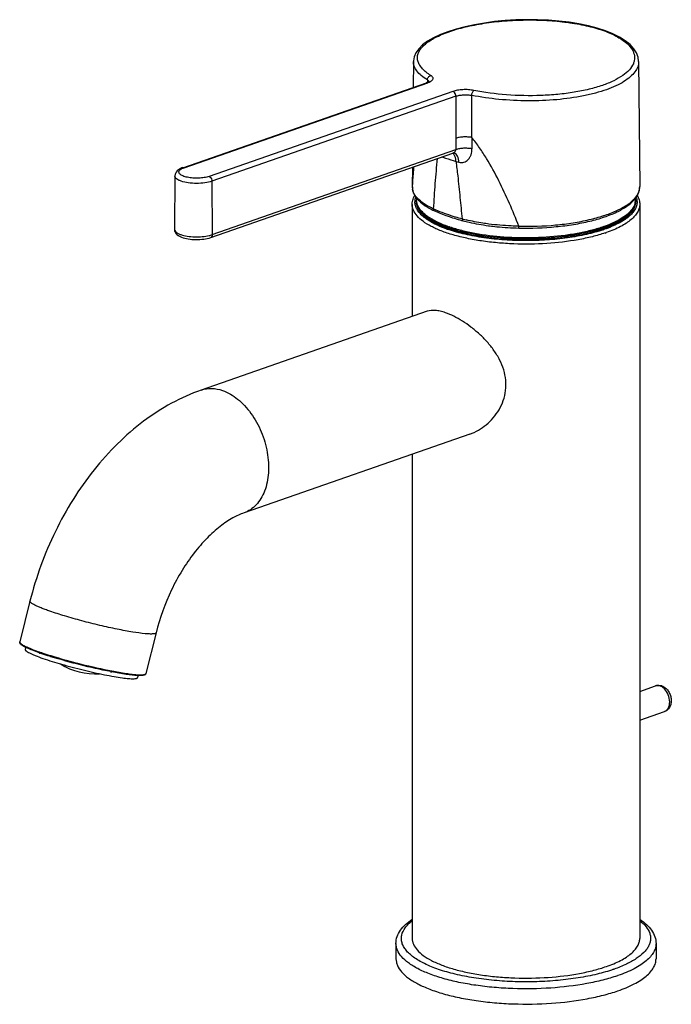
# Model space of a CAD drawing. Header units: millimetres. Extents: x 124 to 531, y 75 to 481.
# Tile 1 of 3: x 124 to 245, y 75 to 256. Entities that reach past the tile are written whole.
import ezdxf

# ---------------------------------------------------------------- set-up
doc = ezdxf.new("R2010")
doc.units = ezdxf.units.MM
doc.header["$LTSCALE"] = 23.1
doc.layers.get('0').update_dxf_attribs({"linetype": 'CONTINUOUS'})

msp = doc.modelspace()

# ---------------------------------------------------------------- linework, layer by layer
at = {"color": 7, "linetype": 'CONTINUOUS'}
for p, q in [((236.11, 252.52), (235.04, 253.19)), ((197.01, 248.7), (196.97, 243.92)), ((238.57, 248.7), (238.79, 225.62)), ((199.58, 245.29), (199.58, 244.84)), ((154.43, 229.09), (199.44, 244.78)), ((199.63, 244.86), (199.44, 244.78)), ((204.82, 242.29), (204.83, 234.52)), ((207.8, 234.67), (207.79, 242.43)), ((159.6, 216.21), (204.26, 231.79)), ((204.5, 231.8), (204.5, 231.8)), ((204.5, 231.8), (204.51, 231.8)), ((204.51, 231.8), (204.51, 231.8)), ((154.43, 229.1), (154.28, 229.04)), ((196.83, 229.19), (196.8, 225.62)), ((152.98, 227.6), (152.88, 217.76)), ((196.79, 222.31), (196.79, 201.64)), ((197.54, 222.87), (197.54, 223)), ((238.04, 222.87), (238.04, 223)), ((238.79, 222.31), (238.79, 86.87)), ((200.92, 221.13), (200.92, 221.13)), ((206.17, 219.3), (206.17, 219.3)), ((203.37, 217.87), (203.41, 217.86)), ((203.37, 217.86), (203.41, 217.85)), ((203.51, 217.81), (203.54, 217.8)), ((203.51, 217.81), (203.54, 217.8)), ((203.63, 217.78), (203.54, 217.81)), ((216.47, 217.96), (216.5, 217.96)), ((216.47, 217.96), (216.5, 217.96)), ((199.53, 202.59), (157.84, 188.06)), ((207.43, 179.93), (165.74, 165.4)), ((196.79, 176.22), (196.79, 86.87)), ((126.23, 149.11), (124.34, 141.58)), ((149.51, 143.27), (147.62, 135.75)), ((125.43, 140.58), (125.34, 140.2)), ((130.11, 138.86), (130.05, 138.88)), ((146.19, 135.38), (146.1, 135)), ((238.79, 132.46), (241.72, 133.48)), ((238.79, 127.16), (243.36, 128.75)), ((193.79, 85.93), (193.79, 83.12)), ((241.79, 85.93), (241.79, 83.12))]:
    msp.add_line(p, q, dxfattribs=at)
at = {"color": 9, "linetype": 'CONTINUOUS'}
for p, q in [((154.68, 229.09), (199.68, 244.78)), ((204.29, 243.17), (159.29, 227.48)), ((204.82, 242.29), (159.82, 226.6)), ((159.88, 216.74), (204.84, 232.42)), ((159.82, 226.6), (159.88, 216.74)), ((196.8, 225.62), (196.8, 225.59)), ((196.8, 225.59), (196.84, 225.14)), ((196.84, 225.14), (196.85, 225.06)), ((197.59, 223.01), (197.59, 223.03)), ((197.59, 223.01), (197.59, 223.03)), ((203.65, 218.15), (203.62, 218.16)), ((203.65, 218.15), (203.63, 218.16)), ((203.59, 217.97), (203.56, 217.98)), ((203.59, 217.97), (203.57, 217.98)), ((233.96, 81.17), (234.06, 81.2))]:
    msp.add_line(p, q, dxfattribs=at)
at = {"color": 7, "linetype": 'CONTINUOUS'}
for points in [[(235.04, 253.19), (233.81, 253.8), (232.44, 254.35), (230.93, 254.84), (229.3, 255.26), (227.57, 255.63), (225.76, 255.92), (223.87, 256.14), (221.92, 256.3), (219.94, 256.39), (217.94, 256.4), (215.93, 256.35), (213.95, 256.23), (212, 256.04), (210.1, 255.79), (208.27, 255.48), (206.53, 255.11), (204.9, 254.68), (203.37, 254.19), (201.98, 253.66), (200.73, 253.07), (199.63, 252.43), (198.71, 251.75), (197.98, 251.03), (197.45, 250.29), (197.14, 249.54), (197.02, 248.79), (197.01, 248.69)], [(238.57, 248.7), (238.48, 249.48), (238.19, 250.26), (237.7, 251.04), (237, 251.8), (236.11, 252.52)], [(199.92, 245.02), (199.93, 245.04), (199.92, 245.03), (199.87, 244.99), (199.78, 244.93), (199.63, 244.86)], [(204.26, 231.79), (204.3, 231.79), (204.35, 231.81), (204.39, 231.81), (204.44, 231.81), (204.48, 231.81), (204.5, 231.8)], [(154.28, 229.04), (153.93, 228.88), (153.62, 228.69), (153.37, 228.49), (153.2, 228.27), (153.07, 228.05), (153, 227.81), (152.98, 227.6)]]:
    msp.add_lwpolyline(points, dxfattribs=at)
at = {"color": 9, "linetype": 'CONTINUOUS'}
for centre, radius, start, end in [((198.82, 247.42), 2.78, 294.3784, 294.8757), ((945.07, 237.87), 740.24, 180.25898, 180.42173), ((1254.07, 243.86), 1046.31, 180.50326, 180.61792), ((213.19, 258), 28.98, 253.3008, 254.3845), ((284.56, 221.69), 87.79, 177.4589, 177.753), ((236.19, 225.6), 2.59, 349.7339, 0.4735), ((199.26, 225.57), 2.46, 190.1601, 191.9424), ((200.12, 222.71), 2.84, 160.4185, 163.9922), ((200.05, 223.18), 2.47, 173.0874, 183.6444), ((235.48, 222.71), 2.82, 15.3311, 19.4115), ((199.78, 222.78), 2.49, 177.0531, 179.5995), ((200, 223), 2.46, 180.0006, 183.0031), ((235.51, 223.18), 2.49, 347.978, 5.7158), ((235.59, 223), 2.46, 356.9951, 359.9975), ((210.61, 242.98), 23.66, 245.3408, 246.0862), ((211.32, 244.59), 25.43, 246.0954, 247.305), ((211.52, 241.21), 24.37, 250.7834, 251.081), ((211.71, 241.75), 24.94, 251.1471, 251.3633), ((213.63, 248.65), 30, 255.2451, 255.7205), ((214.22, 250.99), 32.42, 255.7269, 256.6793), ((158.16, 221.68), 5.23, 287.4907, 289.201), ((211.43, 241.06), 24.71, 250.4851, 251.1741), ((211.51, 241.08), 24.43, 250.7832, 251.0018), ((211.56, 241.09), 24.58, 250.7832, 251.0137), ((211.63, 241.27), 24.77, 251.0136, 251.1995), ((211.67, 241.54), 24.92, 251.0677, 251.2821), ((224, 241.5), 25.18, 288.6269, 289.2152), ((224.15, 241.49), 25.8, 288.6269, 289.2152), ((131.25, 152.99), 13.55, 245.1793, 245.5966), ((144.63, 187.42), 50.51, 250.7833, 250.9245), ((242.03, 131.98), 1.56, 70.7799, 72.1971), ((225.18, 107.52), 29.12, 288.9975, 289.2169)]:
    msp.add_arc(centre, radius, start, end, dxfattribs=at)
at = {"color": 7, "linetype": 'CONTINUOUS'}
for centre, radius, start, end in [((199.82, 225.59), 3.02, 180.06, 188.637), ((199.88, 225.6), 3.08, 188.6269, 190.1659), ((200.48, 223), 2.94, 169.9328, 179.9638), ((201.84, 226.89), 5.44, 222.0913, 223.1482), ((202.11, 227.15), 5.82, 223.1685, 225.9369), ((233.58, 226.84), 5.57, 318.5079, 319.4935), ((235.1, 223), 2.94, 4.1709, 9.0603), ((235.14, 223), 2.91, 0.0019, 4.1618), ((207.49, 235.41), 15.72, 244.09, 245.3172), ((217.2, 261.01), 43.15, 254.8296, 255.1768), ((216.96, 263.96), 45.98, 262.3957, 262.6341), ((211.56, 240.72), 24.27, 250.3924, 250.5075), ((211.38, 240.39), 23.91, 250.5172, 250.6341), ((211.44, 240.57), 24.1, 250.6341, 250.783), ((211.58, 240.96), 24.52, 250.8498, 251.0665), ((224.05, 240.84), 24.39, 289.0385, 289.2945), ((224.2, 240.4), 23.92, 289.2942, 289.6325), ((143.96, 185.08), 48.25, 250.6199, 250.7834), ((138.24, 147.69), 12, 237.9345, 273.9183), ((156.23, 214.14), 79.5, 259.0228, 259.1897), ((242.24, 131.67), 1.9, 70.758, 77.0005)]:
    msp.add_arc(centre, radius, start, end, dxfattribs=at)
at = {"color": 9, "linetype": 'CONTINUOUS'}
for points, knots in [([(200.23, 246.11), (199.93, 246.3), (199.39, 246.67), (198.69, 247.3), (198.17, 247.95), (197.85, 248.62), (197.72, 249.31), (197.8, 250), (198.09, 250.68), (198.57, 251.33), (199.23, 251.96), (200.07, 252.57), (201.08, 253.14), (202.71, 253.9), (205.11, 254.72), (208.35, 255.49), (211.95, 256.04), (215.78, 256.34), (219.68, 256.39), (223.51, 256.18), (227.13, 255.7), (230.38, 254.98), (233.17, 254.04), (234.79, 253.21), (235.48, 252.75)], [0, 0, 0, 0, 0.02347, 0.044183, 0.06237, 0.078555, 0.093564, 0.10846, 0.124335, 0.142069, 0.162244, 0.18517, 0.210978, 0.239653, 0.305096, 0.379947, 0.461907, 0.54826, 0.636072, 0.722355, 0.804237, 0.879116, 0.944848, 1, 1, 1, 1]), ([(235.48, 252.75), (235.93, 252.44), (236.73, 251.82), (237.47, 250.83), (237.77, 250.03), (237.85, 249.44), (237.8, 248.85), (237.55, 248.04), (236.86, 247.04), (235.59, 246), (233.9, 245.04), (231.8, 244.21), (229.35, 243.51), (226.61, 242.97), (223.65, 242.59), (219.48, 242.32), (214.27, 242.42), (210.14, 242.96), (208.16, 243.35)], [0, 0, 0, 0, 0.04528, 0.08275, 0.099429, 0.115384, 0.131259, 0.14771, 0.184394, 0.228678, 0.281764, 0.343658, 0.413644, 0.490528, 0.572792, 0.658688, 0.833678, 1, 1, 1, 1]), ([(199.58, 245.29), (199.19, 245.53), (198.49, 246.02), (197.66, 246.87), (197.13, 247.76), (197.01, 248.4), (197.01, 248.69)], [0, 0, 0, 0, 0.31001, 0.573385, 0.797983, 1, 1, 1, 1]), ([(238.57, 248.7), (238.58, 248.37), (238.45, 247.68), (237.9, 246.71), (237.02, 245.79), (235.83, 244.93), (234.34, 244.14), (232.58, 243.44), (230.58, 242.82), (227.53, 242.12), (223.36, 241.55), (218.14, 241.35), (212.89, 241.61), (209.45, 242.1), (207.79, 242.43)], [0, 0, 0, 0, 0.029344, 0.061615, 0.098964, 0.142541, 0.192743, 0.249467, 0.312282, 0.380514, 0.52965, 0.688794, 0.848705, 1, 1, 1, 1]), ([(199.58, 245.29), (199.58, 245.48), (199.72, 245.85), (200.05, 246.08), (200.23, 246.11)], [0, 0, 0, 0, 0.508019, 1, 1, 1, 1]), ([(199.58, 245.29), (199.62, 245.27), (199.73, 245.19), (199.84, 245.08), (199.87, 244.98)], [0, 0, 0, 0, 0.297482, 1, 1, 1, 1]), ([(199.98, 244.9), (200.07, 244.94), (200.23, 245.02), (200.42, 245.17), (200.56, 245.32), (200.64, 245.49), (200.64, 245.66), (200.56, 245.83), (200.42, 245.98), (200.3, 246.07), (200.23, 246.11)], [0, 0, 0, 0, 0.170391, 0.314798, 0.435288, 0.53779, 0.633261, 0.735605, 0.856034, 1, 1, 1, 1]), ([(199.68, 244.78), (199.66, 244.78), (199.58, 244.81), (199.5, 244.8), (199.44, 244.78)], [0, 0, 0, 0, 0.26455, 1, 1, 1, 1]), ([(199.68, 244.78), (199.71, 244.79), (199.8, 244.82), (199.89, 244.86), (199.96, 244.89)], [0, 0, 0, 0, 0.260242, 1, 1, 1, 1]), ([(208.16, 243.35), (207.83, 243.41), (207.16, 243.5), (206.15, 243.51), (205.18, 243.41), (204.57, 243.27), (204.29, 243.17)], [0, 0, 0, 0, 0.253598, 0.52045, 0.776699, 1, 1, 1, 1]), ([(204.82, 242.29), (204.82, 242.38), (204.78, 242.62), (204.62, 242.95), (204.41, 243.13), (204.29, 243.17)], [0, 0, 0, 0, 0.263727, 0.660091, 1, 1, 1, 1]), ([(204.82, 242.29), (205.03, 242.36), (205.5, 242.47), (206.25, 242.55), (207.02, 242.54), (207.54, 242.48), (207.79, 242.43)], [0, 0, 0, 0, 0.223202, 0.479352, 0.746225, 1, 1, 1, 1]), ([(207.79, 242.43), (207.79, 242.62), (207.85, 242.89), (208, 243.2), (208.1, 243.31), (208.16, 243.35)], [0, 0, 0, 0, 0.558815, 0.807332, 1, 1, 1, 1]), ([(207.8, 234.67), (207.55, 234.71), (207.03, 234.77), (206.26, 234.78), (205.51, 234.7), (205.04, 234.59), (204.83, 234.52)], [0, 0, 0, 0, 0.253502, 0.520509, 0.776878, 1, 1, 1, 1]), ([(216.48, 218.29), (215.93, 219.7), (214.77, 222.54), (212.81, 226.72), (210.94, 230.14), (209.24, 232.78), (208.3, 234.05), (207.8, 234.67)], [0, 0, 0, 0, 0.244952, 0.49317, 0.745169, 0.872485, 1, 1, 1, 1]), ([(207.82, 232.58), (207.57, 232.62), (207.05, 232.68), (206.27, 232.68), (205.53, 232.6), (205.06, 232.49), (204.85, 232.42)], [0, 0, 0, 0, 0.252943, 0.519728, 0.776317, 1, 1, 1, 1]), ([(205.39, 230.09), (205.55, 230.05), (205.87, 230), (206.34, 230.08), (206.78, 230.29), (207.15, 230.61), (207.45, 231.01), (207.67, 231.49), (207.79, 232.02), (207.82, 232.39), (207.82, 232.58)], [0, 0, 0, 0, 0.119983, 0.236776, 0.353683, 0.473388, 0.597564, 0.726677, 0.860958, 1, 1, 1, 1]), ([(200.74, 221.47), (200.83, 223.03), (201.04, 226.15), (201.3, 229.26), (201.45, 230.81)], [0, 0, 0, 0, 0.501726, 1, 1, 1, 1]), ([(202.3, 231.1), (202.5, 231.02), (203.35, 230.71), (204.21, 230.44), (204.87, 230.24)], [0, 0, 0, 0, 0.240819, 1, 1, 1, 1]), ([(204.26, 231.79), (204.34, 231.81), (204.48, 231.88), (204.66, 232.01), (204.8, 232.19), (204.84, 232.34), (204.84, 232.42)], [0, 0, 0, 0, 0.253006, 0.505703, 0.755745, 1, 1, 1, 1]), ([(204.87, 230.24), (204.86, 230.39), (204.83, 230.9), (204.64, 231.43), (204.39, 231.69)], [0, 0, 0, 0, 0.286427, 1, 1, 1, 1]), ([(205.39, 230.09), (205.39, 230.3), (205.35, 230.69), (205.19, 231.21), (204.91, 231.61), (204.64, 231.76), (204.51, 231.8)], [0, 0, 0, 0, 0.304273, 0.571208, 0.79894, 1, 1, 1, 1]), ([(153.88, 228.64), (153.95, 228.71), (154.14, 228.85), (154.34, 228.96), (154.46, 229.01)], [0, 0, 0, 0, 0.446122, 1, 1, 1, 1]), ([(154.43, 229.1), (154.45, 229.1), (154.53, 229.12), (154.62, 229.11), (154.68, 229.09)], [0, 0, 0, 0, 0.241729, 1, 1, 1, 1]), ([(154.46, 229.01), (154.48, 229.01), (154.55, 229.04), (154.62, 229.07), (154.68, 229.09)], [0, 0, 0, 0, 0.242427, 1, 1, 1, 1]), ([(196.86, 225.59), (196.87, 225.9), (196.93, 227.14), (197.03, 228.38), (197.12, 229.3)], [0, 0, 0, 0, 0.254122, 1, 1, 1, 1]), ([(204.87, 230.24), (204.98, 229.36), (205.24, 227.15), (205.61, 223.61), (205.87, 220.96), (205.99, 219.64)], [0, 0, 0, 0, 0.251024, 0.62612, 1, 1, 1, 1]), ([(154.15, 226.61), (153.98, 226.67), (153.67, 226.79), (153.29, 227.03), (153.04, 227.29), (152.97, 227.5), (152.98, 227.6)], [0, 0, 0, 0, 0.335987, 0.610153, 0.824936, 1, 1, 1, 1]), ([(159.29, 227.48), (159, 227.38), (158.36, 227.24), (157.36, 227.14), (156.31, 227.16), (155.47, 227.27), (154.86, 227.42), (154.48, 227.56), (154.17, 227.71), (153.94, 227.88), (153.78, 228.06), (153.71, 228.26), (153.75, 228.47), (153.83, 228.58), (153.88, 228.64)], [0, 0, 0, 0, 0.142469, 0.306171, 0.475719, 0.634785, 0.705735, 0.768867, 0.823163, 0.868223, 0.904802, 0.935527, 0.965439, 1, 1, 1, 1]), ([(159.29, 227.48), (159.36, 227.46), (159.55, 227.33), (159.75, 227.03), (159.81, 226.74), (159.82, 226.6)], [0, 0, 0, 0, 0.219287, 0.602588, 1, 1, 1, 1]), ([(159.82, 226.6), (159.4, 226.46), (158.45, 226.26), (156.98, 226.16), (155.51, 226.26), (154.57, 226.46), (154.15, 226.61)], [0, 0, 0, 0, 0.232341, 0.499911, 0.767525, 1, 1, 1, 1]), ([(197.05, 224.48), (197.03, 224.53), (196.95, 224.72), (196.88, 224.91), (196.85, 225.06)], [0, 0, 0, 0, 0.256859, 1, 1, 1, 1]), ([(198.01, 223.2), (197.91, 223.3), (197.53, 223.68), (197.21, 224.13), (197.05, 224.48)], [0, 0, 0, 0, 0.273323, 1, 1, 1, 1]), ([(197.3, 222.91), (197.3, 222.95), (197.31, 223.15), (197.35, 223.35), (197.39, 223.49)], [0, 0, 0, 0, 0.247404, 1, 1, 1, 1]), ([(237.65, 223.22), (237.93, 223.5), (238.41, 224.08), (238.69, 224.79), (238.75, 225.13)], [0, 0, 0, 0, 0.535633, 1, 1, 1, 1]), ([(232.39, 217.05), (231.62, 216.79), (229.97, 216.31), (226.4, 215.56), (221.54, 215.01), (216.54, 214.94), (212.53, 215.2), (209.64, 215.53), (206.92, 216.02), (204.8, 216.54), (203.24, 217.02), (202.18, 217.4), (201.19, 217.81), (200.05, 218.37), (198.83, 219.1), (197.7, 220.1), (197.07, 221.02), (196.83, 221.76), (196.79, 222.13), (196.79, 222.31)], [0, 0, 0, 0, 0.063961, 0.133752, 0.285799, 0.445293, 0.524147, 0.600424, 0.672736, 0.739825, 0.771073, 0.80063, 0.828404, 0.854326, 0.900439, 0.939121, 0.971433, 0.985979, 1, 1, 1, 1]), ([(203.18, 217.77), (202.32, 218.07), (201.11, 218.57), (199.68, 219.41), (198.83, 220.04), (198.15, 220.69), (197.66, 221.37), (197.36, 222.08), (197.29, 222.56), (197.29, 222.79)], [0, 0, 0, 0, 0.334174, 0.47848, 0.607394, 0.721611, 0.822861, 0.914149, 1, 1, 1, 1]), ([(197.54, 222.87), (197.54, 222.64), (197.62, 222.15), (197.93, 221.44), (198.44, 220.75), (198.88, 220.34), (199.12, 220.14)], [0, 0, 0, 0, 0.217426, 0.449461, 0.707791, 1, 1, 1, 1]), ([(197.64, 222.31), (197.63, 222.36), (197.58, 222.54), (197.55, 222.73), (197.55, 222.87)], [0, 0, 0, 0, 0.253595, 1, 1, 1, 1]), ([(197.72, 222.36), (197.7, 222.41), (197.64, 222.62), (197.6, 222.85), (197.59, 223.01)], [0, 0, 0, 0, 0.255017, 1, 1, 1, 1]), ([(197.94, 221.61), (197.91, 221.67), (197.79, 221.89), (197.69, 222.13), (197.64, 222.31)], [0, 0, 0, 0, 0.259197, 1, 1, 1, 1]), ([(203.5, 218.2), (202.76, 218.46), (201.41, 219), (199.9, 219.86), (198.95, 220.62), (198.25, 221.32), (197.86, 221.93), (197.72, 222.36)], [0, 0, 0, 0, 0.321587, 0.594006, 0.711717, 0.817773, 1, 1, 1, 1]), ([(200.74, 221.47), (200.2, 221.72), (199.25, 222.22), (198.37, 222.86), (198.01, 223.2)], [0, 0, 0, 0, 0.541399, 1, 1, 1, 1]), ([(237.95, 222.66), (237.88, 222.32), (237.55, 221.59), (236.7, 220.63), (235.49, 219.73), (233.94, 218.91), (232.07, 218.16), (229.92, 217.52), (227.53, 216.98), (224.02, 216.42), (219.39, 216.07), (213.81, 216.18), (209.31, 216.72), (205.99, 217.44), (204.46, 217.88), (203.74, 218.12)], [0, 0, 0, 0, 0.029388, 0.063793, 0.104851, 0.153118, 0.208472, 0.270366, 0.337959, 0.410201, 0.563674, 0.72025, 0.868999, 0.937277, 1, 1, 1, 1]), ([(216.48, 218.29), (218.74, 218.24), (222.09, 218.35), (226.41, 218.88), (229.38, 219.45), (232.04, 220.17), (234.34, 221.04), (236.21, 222.01), (237.24, 222.8), (237.65, 223.22)], [0, 0, 0, 0, 0.30594, 0.452158, 0.589404, 0.714745, 0.825808, 0.92101, 1, 1, 1, 1]), ([(238.29, 222.76), (238.29, 222.52), (238.22, 222.04), (237.9, 221.33), (237.4, 220.65), (236.71, 219.99), (235.84, 219.36), (234.38, 218.53), (233.16, 218.03), (232.29, 217.72)], [0, 0, 0, 0, 0.085409, 0.176524, 0.277802, 0.392148, 0.521215, 0.66571, 1, 1, 1, 1]), ([(238.79, 222.31), (238.79, 222.07), (238.72, 221.57), (238.4, 220.84), (237.88, 220.14), (237.18, 219.46), (236.29, 218.82), (234.8, 217.96), (233.54, 217.44), (232.64, 217.13)], [0, 0, 0, 0, 0.085428, 0.176473, 0.277651, 0.391917, 0.520949, 0.665466, 1, 1, 1, 1]), ([(236.48, 220.15), (236.72, 220.35), (237.15, 220.76), (237.66, 221.44), (237.97, 222.15), (238.04, 222.64), (238.04, 222.87)], [0, 0, 0, 0, 0.29203, 0.550296, 0.782409, 1, 1, 1, 1]), ([(237.95, 222.31), (237.93, 222.25), (237.85, 222.01), (237.74, 221.77), (237.64, 221.61)], [0, 0, 0, 0, 0.242054, 1, 1, 1, 1]), ([(238.04, 222.87), (238.04, 222.83), (238.02, 222.64), (237.98, 222.45), (237.95, 222.31)], [0, 0, 0, 0, 0.247473, 1, 1, 1, 1]), ([(238.2, 223.46), (238.22, 223.4), (238.27, 223.17), (238.29, 222.93), (238.29, 222.76)], [0, 0, 0, 0, 0.253813, 1, 1, 1, 1]), ([(203.47, 218.01), (202.82, 218.24), (201.6, 218.72), (200, 219.58), (198.77, 220.51), (198.15, 221.24), (197.94, 221.61)], [0, 0, 0, 0, 0.311426, 0.5817, 0.809933, 1, 1, 1, 1]), ([(199.12, 220.14), (199.69, 219.67), (201.1, 218.8), (202.62, 218.18), (203.47, 217.88)], [0, 0, 0, 0, 0.450208, 1, 1, 1, 1]), ([(200.74, 221.47), (200.74, 221.4), (200.76, 221.26), (200.87, 221.15), (200.92, 221.13)], [0, 0, 0, 0, 0.533658, 1, 1, 1, 1]), ([(205.99, 219.64), (205.59, 219.75), (204.07, 220.17), (202.58, 220.69), (201.51, 221.13)], [0, 0, 0, 0, 0.265843, 1, 1, 1, 1]), ([(203.64, 217.82), (204.92, 217.39), (207.71, 216.67), (212.16, 216.02), (216.94, 215.75), (221.76, 215.88), (226.36, 216.4), (229.91, 217.16), (232.41, 217.96), (234, 218.61), (235.35, 219.32), (236.14, 219.86), (236.48, 220.15)], [0, 0, 0, 0, 0.119715, 0.254775, 0.398565, 0.543685, 0.682636, 0.808435, 0.864568, 0.915404, 0.960583, 1, 1, 1, 1]), ([(237.64, 221.61), (237.45, 221.27), (236.91, 220.61), (235.83, 219.75), (234.44, 218.95), (232.76, 218.22), (230.81, 217.57), (227.81, 216.81), (223.67, 216.16), (218.44, 215.87), (213.16, 216.05), (208.92, 216.6), (205.8, 217.29), (204.36, 217.71), (203.68, 217.94)], [0, 0, 0, 0, 0.032548, 0.071027, 0.116069, 0.167693, 0.225515, 0.288885, 0.428708, 0.579012, 0.73047, 0.873629, 0.939405, 1, 1, 1, 1]), ([(210.93, 218.7), (210.56, 218.74), (209.16, 218.94), (207.77, 219.21), (206.76, 219.45)], [0, 0, 0, 0, 0.259687, 1, 1, 1, 1]), ([(216.48, 218.29), (216.01, 218.3), (214.84, 218.34), (212.98, 218.46), (211.61, 218.61), (210.93, 218.7)], [0, 0, 0, 0, 0.254543, 0.631809, 1, 1, 1, 1]), ([(216.5, 217.96), (216.5, 217.96), (216.5, 217.97), (216.49, 217.99), (216.49, 218.01), (216.49, 218.07), (216.48, 218.16), (216.48, 218.24), (216.48, 218.29)], [0, 0, 0, 0, 0.02208, 0.07597, 0.162474, 0.280154, 0.598157, 1, 1, 1, 1]), ([(152.88, 217.76), (152.88, 217.66), (152.95, 217.45), (153.21, 217.18), (153.6, 216.93), (153.91, 216.81), (154.08, 216.74)], [0, 0, 0, 0, 0.175374, 0.39028, 0.66433, 1, 1, 1, 1]), ([(154.08, 216.74), (154.46, 216.61), (155.3, 216.42), (156.63, 216.3), (158, 216.34), (158.9, 216.48), (159.33, 216.58)], [0, 0, 0, 0, 0.22611, 0.486203, 0.753508, 1, 1, 1, 1]), ([(159.33, 216.58), (159.36, 216.59), (159.5, 216.63), (159.63, 216.66), (159.73, 216.7)], [0, 0, 0, 0, 0.257907, 1, 1, 1, 1]), ([(159.88, 216.74), (159.88, 216.68), (159.87, 216.57), (159.81, 216.41), (159.72, 216.28), (159.64, 216.23), (159.6, 216.21)], [0, 0, 0, 0, 0.289509, 0.551397, 0.784734, 1, 1, 1, 1]), ([(232.04, 217.64), (231.03, 217.3), (228.85, 216.71), (225.38, 216.09), (221.63, 215.71), (217.73, 215.59), (213.85, 215.72), (210.1, 216.11), (206.64, 216.73), (204.46, 217.33), (203.46, 217.67)], [0, 0, 0, 0, 0.110608, 0.233446, 0.364801, 0.500496, 0.636126, 0.767287, 0.889808, 1, 1, 1, 1]), ([(157.84, 188.06), (158.45, 188.28), (159.81, 188.48), (161.14, 188.21), (161.79, 187.98)], [0, 0, 0, 0, 0.483621, 1, 1, 1, 1]), ([(161.79, 187.98), (162.79, 187.63), (164.24, 186.76), (165.9, 185.2), (167.48, 183.26), (169.05, 180.39), (170.16, 176.64), (170.4, 172.89), (169.84, 169.97), (168.91, 168.03), (168.03, 166.86), (166.97, 165.95), (166.16, 165.55), (165.74, 165.4)], [0, 0, 0, 0, 0.115568, 0.179453, 0.246749, 0.38805, 0.531732, 0.669142, 0.793347, 0.849665, 0.902256, 0.951934, 1, 1, 1, 1]), ([(129.9, 147.26), (129.61, 147.36), (129.08, 147.55), (128.33, 147.84), (127.69, 148.11), (127.16, 148.35), (126.74, 148.57), (126.48, 148.75), (126.33, 148.88), (126.25, 148.97), (126.22, 149.06), (126.23, 149.11)], [0, 0, 0, 0, 0.214792, 0.406823, 0.573659, 0.713699, 0.825805, 0.909503, 0.940901, 0.965753, 1, 1, 1, 1]), ([(149.51, 143.27), (149.49, 143.21), (149.36, 143.13), (149.16, 143.08), (148.93, 143.06), (148.64, 143.04), (148.15, 143.05), (147, 143.13), (145.01, 143.42), (142.22, 143.94), (139.08, 144.63), (135.84, 145.45), (132.76, 146.32), (130.8, 146.94), (129.9, 147.26)], [0, 0, 0, 0, 0.010554, 0.019284, 0.030703, 0.044882, 0.061803, 0.103649, 0.21652, 0.360681, 0.524552, 0.694847, 0.857719, 1, 1, 1, 1]), ([(124.34, 141.58), (124.33, 141.54), (124.36, 141.46), (124.43, 141.37), (124.56, 141.25), (124.79, 141.09), (125, 140.97), (125.12, 140.91)], [0, 0, 0, 0, 0.124201, 0.211848, 0.321518, 0.612027, 1, 1, 1, 1]), ([(125.12, 140.91), (125.15, 140.89), (125.3, 140.81), (125.45, 140.74), (125.56, 140.69)], [0, 0, 0, 0, 0.232022, 1, 1, 1, 1]), ([(125.65, 140.65), (126, 140.49), (126.78, 140.17), (127.57, 139.88), (128.01, 139.73)], [0, 0, 0, 0, 0.448708, 1, 1, 1, 1]), ([(128.13, 139.69), (128.28, 139.64), (128.94, 139.41), (129.59, 139.2), (130.1, 139.05)], [0, 0, 0, 0, 0.235834, 1, 1, 1, 1]), ([(130.1, 139.05), (131.94, 138.47), (135.68, 137.45), (139.45, 136.59), (141.35, 136.23)], [0, 0, 0, 0, 0.499977, 1, 1, 1, 1]), ([(141.35, 136.23), (142.23, 136.06), (143.48, 135.84), (145.04, 135.63), (145.72, 135.56), (146.03, 135.54)], [0, 0, 0, 0, 0.569148, 0.80414, 1, 1, 1, 1]), ([(146.03, 135.54), (146.25, 135.53), (146.63, 135.51), (147.08, 135.53), (147.35, 135.57), (147.51, 135.62), (147.61, 135.69), (147.62, 135.75)], [0, 0, 0, 0, 0.399552, 0.696491, 0.80629, 0.891374, 1, 1, 1, 1]), ([(242.51, 133.47), (242.38, 133.51), (242.11, 133.56), (241.84, 133.52), (241.72, 133.48)], [0, 0, 0, 0, 0.514854, 1, 1, 1, 1]), ([(242.81, 133.34), (242.79, 133.35), (242.7, 133.39), (242.61, 133.43), (242.54, 133.46)], [0, 0, 0, 0, 0.256642, 1, 1, 1, 1]), ([(243.34, 132.93), (243.3, 132.97), (243.14, 133.12), (242.96, 133.26), (242.81, 133.34)], [0, 0, 0, 0, 0.261377, 1, 1, 1, 1]), ([(243.36, 128.75), (243.51, 128.8), (243.79, 128.98), (244.09, 129.39), (244.28, 129.92), (244.35, 130.76), (244.12, 131.85), (243.64, 132.62), (243.34, 132.93)], [0, 0, 0, 0, 0.095919, 0.199932, 0.316444, 0.445557, 0.72579, 1, 1, 1, 1]), ([(233.96, 81.17), (232.96, 80.82), (230.8, 80.21), (227.37, 79.54), (223.66, 79.08), (219.78, 78.84), (215.83, 78.84), (211.94, 79.08), (208.23, 79.54), (204.8, 80.21), (201.75, 81.07), (199.17, 82.1), (197.38, 83.12), (196.27, 84.01), (195.65, 84.67), (195.18, 85.35), (194.88, 86.05), (194.77, 86.76), (194.85, 87.74), (195.33, 88.69), (196.07, 89.53), (196.53, 89.94), (196.79, 90.14)], [0, 0, 0, 0, 0.069041, 0.14533, 0.227038, 0.312097, 0.398294, 0.483367, 0.565099, 0.641417, 0.710498, 0.770896, 0.821741, 0.843586, 0.863184, 0.880813, 0.896916, 0.912125, 0.927211, 0.959896, 0.978861, 1, 1, 1, 1]), ([(238.8, 90.14), (239.23, 89.8), (239.96, 89.12), (240.59, 88.07), (240.79, 87.22), (240.8, 86.61), (240.68, 85.99), (240.42, 85.39), (240.03, 84.8), (239.31, 83.99), (238.08, 83.03), (236.23, 82.03), (234.82, 81.47), (234.06, 81.2)], [0, 0, 0, 0, 0.123036, 0.225625, 0.272272, 0.317867, 0.364255, 0.413174, 0.466067, 0.524001, 0.657353, 0.81615, 1, 1, 1, 1]), ([(234.66, 79.98), (233.78, 79.68), (231.9, 79.13), (227.82, 78.25), (222.26, 77.6), (216.53, 77.51), (211.92, 77.79), (208.59, 78.18), (205.47, 78.72), (203.03, 79.32), (201.23, 79.87), (200, 80.31), (198.87, 80.78), (197.54, 81.41), (196.14, 82.26), (194.83, 83.39), (194.11, 84.45), (193.84, 85.31), (193.79, 85.73), (193.79, 85.93)], [0, 0, 0, 0, 0.063529, 0.132979, 0.284655, 0.444126, 0.523069, 0.599481, 0.67196, 0.739228, 0.770564, 0.800208, 0.828065, 0.854061, 0.900301, 0.939071, 0.971423, 0.985976, 1, 1, 1, 1]), ([(241.79, 85.93), (241.79, 85.66), (241.71, 85.09), (241.35, 84.26), (240.75, 83.45), (239.95, 82.68), (238.93, 81.94), (237.22, 80.96), (235.78, 80.37), (234.76, 80.02)], [0, 0, 0, 0, 0.085427, 0.176474, 0.277647, 0.391921, 0.520953, 0.66546, 1, 1, 1, 1])]:
    msp.add_open_spline(points, degree=3, knots=knots, dxfattribs=at)
msp.add_open_spline([(204.39, 231.69), (204.35, 231.73), (204.31, 231.76), (204.27, 231.79)], degree=3, dxfattribs=at)
at = {"color": 7, "linetype": 'CONTINUOUS'}
for points, knots in [([(238.32, 223.93), (238.47, 224.19), (238.71, 224.74), (238.79, 225.33), (238.79, 225.62)], [0, 0, 0, 0, 0.509567, 1, 1, 1, 1]), ([(196.79, 222.31), (196.79, 222.41), (196.81, 222.83), (196.92, 223.24), (197.04, 223.52)], [0, 0, 0, 0, 0.248936, 1, 1, 1, 1]), ([(196.85, 225.06), (196.86, 224.96), (196.95, 224.58), (197.11, 224.21), (197.27, 223.96)], [0, 0, 0, 0, 0.245262, 1, 1, 1, 1]), ([(197.04, 223.52), (197.06, 223.56), (197.13, 223.72), (197.2, 223.87), (197.27, 223.98)], [0, 0, 0, 0, 0.246591, 1, 1, 1, 1]), ([(197.27, 223.96), (197.3, 223.9), (197.46, 223.64), (197.65, 223.41), (197.8, 223.24)], [0, 0, 0, 0, 0.242532, 1, 1, 1, 1]), ([(237.81, 223.22), (237.86, 223.28), (238.05, 223.51), (238.21, 223.75), (238.32, 223.93)], [0, 0, 0, 0, 0.257375, 1, 1, 1, 1]), ([(238.33, 223.96), (238.47, 223.71), (238.71, 223.17), (238.79, 222.59), (238.79, 222.31)], [0, 0, 0, 0, 0.508124, 1, 1, 1, 1]), ([(197.54, 222.87), (197.54, 222.63), (197.61, 222.14), (197.92, 221.43), (198.41, 220.75), (199.08, 220.1), (199.93, 219.48), (201.33, 218.66), (202.52, 218.16), (203.37, 217.86)], [0, 0, 0, 0, 0.087849, 0.180738, 0.282913, 0.397348, 0.525795, 0.669114, 1, 1, 1, 1]), ([(198.07, 222.97), (198.41, 222.64), (199.23, 222.01), (200.13, 221.51), (200.62, 221.27)], [0, 0, 0, 0, 0.465658, 1, 1, 1, 1]), ([(203.63, 217.78), (205.18, 217.25), (208.6, 216.42), (214.04, 215.78), (218.86, 215.71), (222.73, 215.94), (225.52, 216.26), (228.14, 216.72), (230.19, 217.22), (231.7, 217.69), (232.73, 218.05), (233.68, 218.45), (234.79, 218.98), (235.97, 219.69), (237.07, 220.64), (237.67, 221.53), (237.9, 222.25), (237.94, 222.6), (237.94, 222.78)], [0, 0, 0, 0, 0.132896, 0.28458, 0.444055, 0.523002, 0.59942, 0.671904, 0.739178, 0.770519, 0.800167, 0.828027, 0.854029, 0.900279, 0.939058, 0.971419, 0.985975, 1, 1, 1, 1]), ([(216.5, 217.96), (218.79, 217.91), (222.17, 218.03), (226.52, 218.58), (229.51, 219.17), (232.18, 219.93), (234.47, 220.83), (236.34, 221.86), (237.36, 222.7), (237.75, 223.15)], [0, 0, 0, 0, 0.306481, 0.452668, 0.589583, 0.714326, 0.82474, 0.91975, 1, 1, 1, 1]), ([(232.24, 217.87), (233.08, 218.17), (234.26, 218.66), (235.67, 219.48), (236.51, 220.11), (237.18, 220.76), (237.67, 221.44), (237.97, 222.14), (238.04, 222.63), (238.04, 222.87)], [0, 0, 0, 0, 0.330766, 0.474037, 0.602501, 0.716951, 0.81915, 0.912088, 1, 1, 1, 1]), ([(200.92, 221.13), (201.69, 220.78), (203.33, 220.13), (205.02, 219.61), (205.91, 219.37)], [0, 0, 0, 0, 0.475259, 1, 1, 1, 1]), ([(205.99, 219.64), (205.99, 219.6), (206, 219.52), (206.03, 219.41), (206.09, 219.34), (206.14, 219.31), (206.17, 219.3)], [0, 0, 0, 0, 0.30586, 0.573951, 0.80081, 1, 1, 1, 1]), ([(206.17, 219.3), (206.53, 219.2), (208.09, 218.82), (209.67, 218.55), (210.88, 218.39)], [0, 0, 0, 0, 0.237277, 1, 1, 1, 1]), ([(211.07, 218.36), (211.51, 218.3), (213.3, 218.1), (215.11, 217.99), (216.47, 217.96)], [0, 0, 0, 0, 0.244488, 1, 1, 1, 1]), ([(152.88, 217.76), (152.88, 217.64), (152.92, 217.4), (153.12, 216.98), (153.37, 216.74), (153.56, 216.61)], [0, 0, 0, 0, 0.260304, 0.50981, 1, 1, 1, 1]), ([(153.56, 216.61), (153.6, 216.58), (153.8, 216.45), (154.02, 216.35), (154.19, 216.28)], [0, 0, 0, 0, 0.239896, 1, 1, 1, 1]), ([(154.19, 216.28), (154.58, 216.13), (155.47, 215.91), (156.86, 215.8), (158.27, 215.88), (159.18, 216.07), (159.6, 216.21)], [0, 0, 0, 0, 0.231323, 0.495229, 0.761815, 1, 1, 1, 1]), ([(203.63, 217.77), (204.63, 217.43), (206.79, 216.83), (210.23, 216.21), (213.96, 215.83), (217.82, 215.7), (221.69, 215.84), (225.41, 216.22), (228.85, 216.84), (231, 217.44), (232, 217.79)], [0, 0, 0, 0, 0.110313, 0.233025, 0.36442, 0.50026, 0.636066, 0.767359, 0.889909, 1, 1, 1, 1]), ([(202.94, 202.32), (202.62, 202.44), (201.99, 202.62), (200.85, 202.81), (200.01, 202.76), (199.53, 202.59)], [0, 0, 0, 0, 0.299221, 0.56386, 1, 1, 1, 1]), ([(207.43, 179.93), (208.52, 180.31), (210.08, 181.23), (211.78, 182.9), (212.86, 184.41), (213.66, 186.11), (214.1, 187.97), (214.12, 189.9), (213.73, 191.82), (212.97, 193.66), (211.91, 195.38), (210.64, 196.97), (209.21, 198.41), (207.67, 199.69), (206.09, 200.8), (204.52, 201.68), (203.46, 202.14), (202.94, 202.32)], [0, 0, 0, 0, 0.114661, 0.174699, 0.235828, 0.297728, 0.360257, 0.423516, 0.487773, 0.553232, 0.619848, 0.687266, 0.754809, 0.821437, 0.885711, 0.945846, 1, 1, 1, 1]), ([(157.84, 188.06), (155.95, 187.4), (152.24, 185.74), (147.06, 182.38), (142.27, 178.22), (136.42, 171.69), (130.45, 162.1), (127.34, 153.54), (126.23, 149.11)], [0, 0, 0, 0, 0.115169, 0.233209, 0.354592, 0.479394, 0.737097, 1, 1, 1, 1]), ([(165.74, 165.4), (165.03, 165.15), (163.49, 164.43), (161.18, 162.87), (158.78, 160.7), (156.41, 157.97), (154.22, 154.76), (151.61, 149.94), (150.19, 145.99), (149.51, 143.27)], [0, 0, 0, 0, 0.07992, 0.17858, 0.293523, 0.421605, 0.559537, 0.704079, 1, 1, 1, 1]), ([(125.34, 140.63), (125.2, 140.7), (124.94, 140.83), (124.62, 141.05), (124.42, 141.24), (124.33, 141.42), (124.33, 141.53), (124.34, 141.58)], [0, 0, 0, 0, 0.33198, 0.589868, 0.792761, 0.893143, 1, 1, 1, 1]), ([(125.34, 140.2), (125.33, 140.16), (125.36, 140.08), (125.43, 140), (125.56, 139.88), (125.8, 139.73), (126.17, 139.53), (126.64, 139.31), (127.46, 138.97), (128.13, 138.72), (128.61, 138.55)], [0, 0, 0, 0, 0.034247, 0.059101, 0.0905, 0.174197, 0.286303, 0.426344, 0.593186, 1, 1, 1, 1]), ([(125.69, 140.46), (125.66, 140.47), (125.54, 140.53), (125.43, 140.58), (125.34, 140.63)], [0, 0, 0, 0, 0.262186, 1, 1, 1, 1]), ([(127.95, 139.57), (127.53, 139.72), (126.77, 140), (126.02, 140.31), (125.69, 140.46)], [0, 0, 0, 0, 0.551032, 1, 1, 1, 1]), ([(130.05, 138.88), (129.88, 138.93), (129.22, 139.14), (128.56, 139.36), (128.08, 139.52)], [0, 0, 0, 0, 0.263972, 1, 1, 1, 1]), ([(128.61, 138.55), (129.74, 138.16), (132.21, 137.4), (136, 136.39), (139.25, 135.66), (141.67, 135.21), (142.77, 135.03), (143.28, 134.97)], [0, 0, 0, 0, 0.238194, 0.511517, 0.778838, 0.897499, 1, 1, 1, 1]), ([(141.09, 136.1), (139.24, 136.46), (135.55, 137.3), (131.91, 138.3), (130.11, 138.86)], [0, 0, 0, 0, 0.500959, 1, 1, 1, 1]), ([(146.02, 135.39), (145.71, 135.4), (145.04, 135.46), (143.47, 135.66), (142.21, 135.88), (141.32, 136.05)], [0, 0, 0, 0, 0.192638, 0.426547, 1, 1, 1, 1]), ([(143.28, 134.97), (143.67, 134.91), (144.22, 134.85), (144.9, 134.8), (145.29, 134.79), (145.61, 134.81), (145.83, 134.84), (145.96, 134.88), (146.04, 134.92), (146.09, 134.97), (146.1, 135)], [0, 0, 0, 0, 0.406568, 0.572139, 0.710727, 0.821738, 0.905115, 0.936868, 0.962549, 1, 1, 1, 1]), ([(147.62, 135.75), (147.61, 135.69), (147.55, 135.59), (147.41, 135.49), (147.25, 135.44), (146.98, 135.39), (146.57, 135.37), (146.22, 135.37), (146.02, 135.39)], [0, 0, 0, 0, 0.09894, 0.193645, 0.288633, 0.39279, 0.65605, 1, 1, 1, 1]), ([(241.72, 133.48), (241.87, 133.53), (242.19, 133.59), (242.52, 133.56), (242.67, 133.52)], [0, 0, 0, 0, 0.499667, 1, 1, 1, 1]), ([(242.87, 133.47), (243.1, 133.39), (243.53, 133.14), (244.04, 132.59), (244.41, 131.91), (244.6, 131.16), (244.62, 130.4), (244.42, 129.69), (244, 129.09), (243.59, 128.83), (243.36, 128.75)], [0, 0, 0, 0, 0.121828, 0.248022, 0.37836, 0.50943, 0.637236, 0.760368, 0.880591, 1, 1, 1, 1]), ([(193.79, 85.93), (193.79, 86.36), (193.95, 87.24), (194.58, 88.44), (195.55, 89.52), (196.34, 90.13), (196.78, 90.43)], [0, 0, 0, 0, 0.228704, 0.464703, 0.719184, 1, 1, 1, 1]), ([(238.81, 90.42), (239.25, 90.13), (240.04, 89.52), (241.01, 88.43), (241.64, 87.23), (241.79, 86.36), (241.79, 85.93)], [0, 0, 0, 0, 0.280785, 0.535403, 0.771013, 1, 1, 1, 1]), ([(196.79, 86.87), (196.79, 86.69), (196.83, 86.32), (197.08, 85.57), (197.71, 84.64), (198.86, 83.65), (200.09, 82.91), (201.26, 82.35), (202.25, 81.94), (203.33, 81.55), (204.91, 81.07), (207.06, 80.55), (209.8, 80.07), (212.72, 79.74), (216.77, 79.5), (221.79, 79.58), (226.66, 80.16), (230.24, 80.94), (231.87, 81.43), (232.64, 81.7)], [0, 0, 0, 0, 0.014026, 0.028584, 0.060962, 0.099781, 0.146096, 0.172139, 0.200043, 0.229738, 0.261128, 0.3285, 0.401075, 0.477567, 0.556562, 0.716017, 0.867471, 0.93673, 1, 1, 1, 1]), ([(232.64, 81.7), (233.54, 82.01), (234.8, 82.52), (236.29, 83.38), (237.18, 84.03), (237.88, 84.7), (238.4, 85.4), (238.72, 86.13), (238.79, 86.63), (238.79, 86.87)], [0, 0, 0, 0, 0.334534, 0.479054, 0.608086, 0.722351, 0.823529, 0.914573, 1, 1, 1, 1]), ([(193.79, 83.12), (193.79, 82.92), (193.84, 82.49), (194.12, 81.64), (194.84, 80.57), (196.16, 79.44), (197.56, 78.59), (198.89, 77.95), (200.03, 77.49), (201.26, 77.05), (203.07, 76.49), (205.52, 75.9), (208.66, 75.35), (212, 74.97), (216.62, 74.7), (222.36, 74.79), (227.93, 75.46), (232.01, 76.35), (233.89, 76.9), (234.76, 77.21)], [0, 0, 0, 0, 0.014026, 0.028583, 0.060961, 0.099782, 0.146098, 0.172139, 0.200044, 0.22974, 0.261128, 0.328502, 0.401078, 0.477569, 0.556564, 0.716019, 0.867474, 0.936727, 1, 1, 1, 1]), ([(234.76, 77.21), (235.78, 77.56), (237.22, 78.15), (238.93, 79.13), (239.95, 79.87), (240.75, 80.64), (241.35, 81.44), (241.71, 82.27), (241.79, 82.85), (241.79, 83.12)], [0, 0, 0, 0, 0.33454, 0.479048, 0.608081, 0.722355, 0.823528, 0.914573, 1, 1, 1, 1])]:
    msp.add_open_spline(points, degree=3, knots=knots, dxfattribs=at)

doc.saveas('drawing.dxf')
